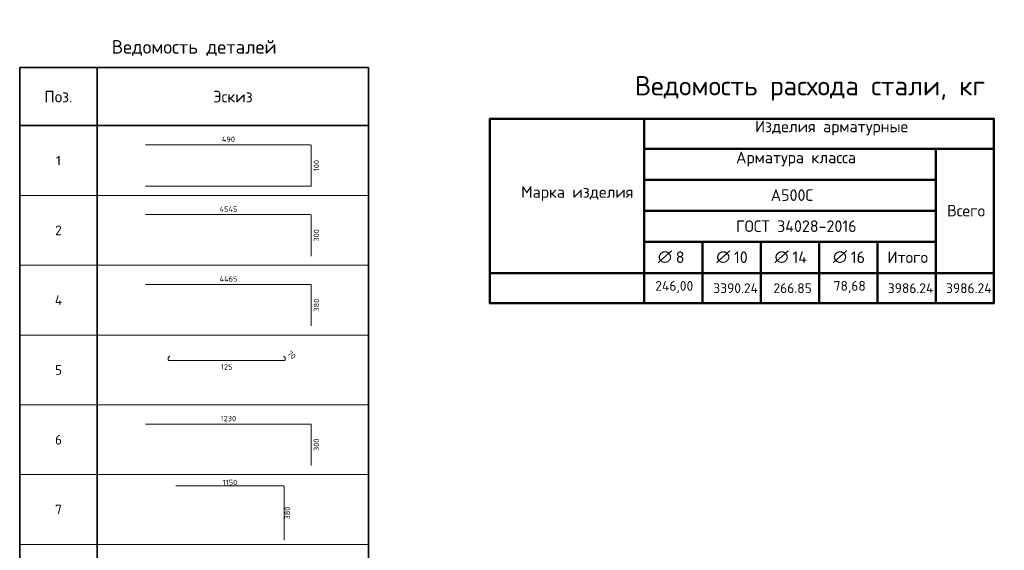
# Model space of a CAD drawing. Header units: millimetres. Extents: x 64441 to 87641, y 1169 to 14645.
# Tile 3 of 3: x 74942 to 87641, y 7394 to 14235. Entities that reach past the tile are written whole.
import ezdxf

# ---------------------------------------------------------------- set-up
doc = ezdxf.new("R2010")
doc.units = ezdxf.units.MM
doc.layers.add('Standard', color=7, linetype='Continuous', lineweight=25)
doc.layers.add('Экспликация_ описание', color=7, linetype='Continuous', lineweight=13)
doc.styles.add('ISOCPEUR', font='ISOCPEUR')

msp = doc.modelspace()

# ---------------------------------------------------------------- linework, layer by layer
at = {"layer": 'Standard', "color": 7, "linetype": 'Continuous', "lineweight": 35, "transparency": 33554687}
for p, q in [((74942, 13619), (79442, 13619)), ((74942, 12869), (74942, 13619)), ((74942, 13619), (74942, 11969)), ((75942, 12869), (75942, 13619)), ((75942, 13619), (75942, 11969)), ((79442, 12869), (79442, 13619)), ((79442, 13619), (79442, 11969)), ((79442, 12869), (74942, 12869)), ((74942, 12719), (74942, 11069)), ((75942, 12719), (75942, 11069)), ((79442, 12719), (79442, 11069)), ((74942, 11819), (74942, 10169)), ((75942, 11819), (75942, 10169)), ((79442, 11819), (79442, 10169)), ((74942, 10919), (74942, 9269)), ((75942, 10919), (75942, 9269)), ((79442, 10919), (79442, 9269)), ((74942, 10019), (74942, 8369)), ((75942, 10019), (75942, 8369)), ((79442, 10019), (79442, 8369)), ((74942, 9119), (74942, 7469)), ((75942, 9119), (75942, 7469)), ((79442, 9119), (79442, 7469)), ((74942, 8219), (74942, 6569)), ((75942, 8219), (75942, 6569)), ((79442, 8219), (79442, 6569))]:
    msp.add_line(p, q, dxfattribs=at)
at = {"layer": 'Standard', "color": 4, "linetype": 'Continuous', "lineweight": 18, "transparency": 33554687}
for p, q in [((76565, 12622), (78693, 12622)), ((78703, 12612), (78703, 12097)), ((78693, 12087), (76565, 12087)), ((76565, 11722), (78693, 11722)), ((78703, 11712), (78703, 11187)), ((76565, 10822), (78693, 10822)), ((78703, 10812), (78703, 10287)), ((76565, 9022), (78693, 9022)), ((78703, 9012), (78703, 8487)), ((76957, 8223), (78345, 8223)), ((78351, 8216), (78351, 7526))]:
    msp.add_line(p, q, dxfattribs=at)
at = {"layer": 'Standard', "color": 7, "linetype": 'Continuous', "lineweight": 13, "transparency": 33554687}
for p, q in [((74942, 11969), (79442, 11969)), ((74942, 11069), (79442, 11069)), ((74942, 10169), (79442, 10169)), ((74942, 9269), (79442, 9269)), ((74942, 8369), (79442, 8369)), ((74942, 7469), (79442, 7469))]:
    msp.add_line(p, q, dxfattribs=at)
at = {"layer": 'Standard', "color": 40, "linetype": 'Continuous', "lineweight": 18, "transparency": 33554687}
for p, q in [((76858, 9850), (76858, 9873)), ((76860, 9878), (76880, 9898)), ((78359, 9842), (76866, 9842)), ((78345, 9898), (78365, 9878)), ((78367, 9873), (78367, 9850))]:
    msp.add_line(p, q, dxfattribs=at)
at = {"layer": 'Standard', "color": 4, "linetype": 'Continuous', "lineweight": 18, "transparency": 33554687}
for centre, radius, start, end in [((78693, 12612), 9.84, 0, 90), ((78693, 12097), 9.84, 270, 0), ((78693, 11712), 9.84, 0, 90), ((78693, 10812), 9.84, 0, 90), ((78693, 9012), 9.84, 0, 90), ((78345, 8216), 6.42, 0, 90)]:
    msp.add_arc(centre, radius, start, end, dxfattribs=at)
at = {"layer": 'Standard', "color": 40, "linetype": 'Continuous', "lineweight": 18, "transparency": 33554687}
for centre, start, end in [((76866, 9873), 135, 180), ((76866, 9850), 180, 270), ((78359, 9850), 270, 0), ((78359, 9873), 0, 45)]:
    msp.add_arc(centre, 8, start, end, dxfattribs=at)
at = {"layer": 'Экспликация_ описание', "color": 7, "linetype": 'Continuous', "lineweight": 50, "transparency": 33554687}
for p, q in [((81002, 12958), (87512, 12958)), ((81006, 12962), (81006, 10576)), ((82995, 12969), (82995, 12562)), ((82995, 12969), (82995, 10962)), ((87506, 12962), (87506, 10576)), ((82995, 12576), (82995, 12162)), ((86756, 12576), (86756, 10962)), ((82988, 12569), (86758, 12569)), ((82988, 12569), (87499, 12569)), ((86749, 12569), (87499, 12569)), ((82988, 12169), (86758, 12169)), ((82988, 11369), (83750, 11369)), ((82995, 11376), (82995, 10962)), ((83741, 11369), (84502, 11369)), ((83748, 11376), (83748, 10962)), ((84494, 11369), (85255, 11369)), ((84500, 11376), (84500, 10962)), ((85246, 11369), (86008, 11369)), ((85253, 11376), (85253, 10962)), ((83002, 10969), (80995, 10969)), ((82988, 10969), (83748, 10969)), ((82988, 10969), (83750, 10969)), ((82995, 10976), (82995, 10569)), ((82995, 10971), (82995, 10569)), ((83741, 10969), (84500, 10969)), ((83741, 10969), (84502, 10969)), ((83748, 10976), (83748, 10569)), ((84494, 10969), (85253, 10969)), ((84494, 10969), (85255, 10969)), ((84500, 10976), (84500, 10569)), ((85246, 10969), (86006, 10969)), ((85246, 10969), (86008, 10969)), ((85253, 10976), (85253, 10569)), ((85999, 10969), (86756, 10969)), ((86006, 10976), (86006, 10569)), ((86749, 10969), (87506, 10969)), ((86749, 10969), (87499, 10969)), ((86756, 10976), (86756, 10569)), ((81002, 10580), (87512, 10580))]:
    msp.add_line(p, q, dxfattribs=at)
at = {"layer": 'Экспликация_ описание', "color": 7, "linetype": 'Continuous', "lineweight": 25, "transparency": 33554687}
for p, q in [((87499, 12969), (87499, 12562)), ((87499, 12576), (87499, 10962))]:
    msp.add_line(p, q, dxfattribs=at)
at = {"layer": 'Экспликация_ описание', "color": 7, "linetype": 'Continuous', "lineweight": 35, "transparency": 33554687}
for p, q in [((86756, 12576), (86756, 12162)), ((83748, 11376), (83748, 10962)), ((84500, 11376), (84500, 10962)), ((85253, 11376), (85253, 10962)), ((86006, 11376), (86006, 10962)), ((83002, 10969), (80995, 10969))]:
    msp.add_line(p, q, dxfattribs=at)
at = {"layer": 'Экспликация_ описание', "color": 7, "linetype": 'Continuous', "lineweight": 50, "transparency": 33554687}
for points in [[(82995, 12169), (82995, 11769), (86756, 11769), (86756, 12169), (82995, 12169)], [(82995, 11769), (82995, 11369), (86756, 11369), (86756, 11769), (82995, 11769)], [(86006, 11369), (86006, 10969), (86756, 10969), (86756, 11369), (86006, 11369)]]:
    msp.add_lwpolyline(points, close=True, dxfattribs=at)

# ---------------------------------------------------------------- texts
at = {"layer": 'Standard', "color": 7, "linetype": 'Continuous', "lineweight": 35, "transparency": 33554687, "style": 'ISOCPEUR'}
for s, insert, char_height, width, attachment_point in [('\\A1;{\\fISOCPEUR|i0|b0;\\H175.000000;\\W1.000000;\\C7;Ведомость деталей}\\P', (77192, 13769), 87.5, 2256.11, 8), ('\\A1;{\\fISOCPEUR|i0|b0;\\H150.000000;\\W1.000000;\\C7;Поз.}\\P', (75442, 13244), 75, 436.84, 5), ('\\A1;{\\fISOCPEUR|i0|b0;\\H150.000000;\\W1.000000;\\C7;Эскиз}\\P', (77692, 13244), 75, 588.39, 5), ('\\A1;{\\fISOCPEUR|i0|b0;\\H125.000000;\\W1.000000;\\C7;1}\\P', (75442, 12419), 62.5, 97.22, 5), ('\\A1;{\\fISOCPEUR|i0|b0;\\H125.000000;\\W1.000000;\\C7;2}\\P', (75442, 11519), 62.5, 136.11, 5), ('\\A1;{\\fISOCPEUR|i0|b0;\\H125.000000;\\W1.000000;\\C7;4}\\P', (75442, 10619), 62.5, 150, 5), ('\\A1;{\\fISOCPEUR|i0|b0;\\H125.000000;\\W1.000000;\\C7;5}\\P', (75442, 9719), 62.5, 136.11, 5), ('\\A1;{\\fISOCPEUR|i0|b0;\\H125.000000;\\W1.000000;\\C7;6}\\P', (75442, 8819), 62.5, 136.11, 5), ('\\A1;{\\fISOCPEUR|i0|b0;\\H125.000000;\\W1.000000;\\C7;7}\\P', (75442, 7919), 62.5, 136.11, 5)]:
    msp.add_mtext(s, dxfattribs=dict(at, insert=insert, char_height=char_height, width=width, attachment_point=attachment_point))
at = {"layer": 'Standard', "color": 7, "linetype": 'Continuous', "lineweight": 25, "transparency": 33554687, "char_height": 70, "attachment_point": 5, "style": 'ISOCPEUR'}
for s, insert, width in [('\\A1;{\\fISOCPEUR|i0|b0;\\H70.000000;\\W1.000000;\\C7;490}\\P', (77634, 12692), 186.08), ('\\A1;{\\fISOCPEUR|i0|b0;\\H70.000000;\\W1.000000;\\C7;4545}\\P', (77634, 11792), 242.81), ('\\A1;{\\fISOCPEUR|i0|b0;\\H70.000000;\\W1.000000;\\C7;4465}\\P', (77634, 10892), 242.81), ('\\A1;{\\fISOCPEUR|i0|b0;\\H70.000000;\\W1.000000;\\C7;125}\\P', (77612, 9758), 161.91), ('\\A1;{\\fISOCPEUR|i0|b0;\\H70.000000;\\W1.000000;\\C7;1230}\\P', (77634, 9092), 212.33), ('\\A1;{\\fISOCPEUR|i0|b0;\\H70.000000;\\W1.000000;\\C7;1150}\\P', (77654, 8268), 196)]:
    msp.add_mtext(s, dxfattribs=dict(at, insert=insert, width=width))
for s, insert, width, rotation in [('\\A1;{\\fISOCPEUR|i0|b0;\\H70.000000;\\W1.000000;\\C7;100}\\P', (78769, 12354), 161.91, 90), ('\\A1;{\\fISOCPEUR|i0|b0;\\H70.000000;\\W1.000000;\\C7;300}\\P', (78769, 11454), 178.96, 90), ('\\A1;{\\fISOCPEUR|i0|b0;\\H70.000000;\\W1.000000;\\C7;380}\\P', (78769, 10554), 178.96, 90), ('\\A1;{\\fISOCPEUR|i0|b0;\\H70.000000;\\W1.000000;\\C7;70}\\P', (78449, 9913), 128.63, 315), ('\\A1;{\\fISOCPEUR|i0|b0;\\H70.000000;\\W1.000000;\\C7;300}\\P', (78769, 8754), 178.96, 90), ('\\A1;{\\fISOCPEUR|i0|b0;\\H70.000000;\\W1.000000;\\C7;380}\\P', (78394, 7874), 178.96, 90)]:
    msp.add_mtext(s, dxfattribs=dict(at, insert=insert, width=width, rotation=rotation))
at = {"layer": 'Экспликация_ описание', "color": 7, "linetype": 'Continuous', "lineweight": 35, "transparency": 33554687, "attachment_point": 7, "style": 'ISOCPEUR'}
for s, insert, char_height, width in [('\\A1;{\\fISOCPEUR|i0|b0;\\H249.538559;\\W1.000000;\\C7;Ведомость расхода стали, кг}\\P', (82876, 13191), 249.54, 4827.26), ('\\A1;{\\fISOCPEUR|i0|b0;\\H149.488419;\\W1.000000;\\C7;Изделия арматурные}\\P', (84425, 12743), 149.49, 2039.4), ('\\A1;{\\fISOCPEUR|i0|b0;\\H149.488419;\\W1.000000;\\C7;Арматура класса}\\P', (84181, 12343), 149.49, 1732.74), ('\\A1;{\\fISOCPEUR|i0|b0;\\H149.488419;\\W1.000000;\\C7;Марка изделия}\\P', (81410, 11898), 149.49, 1470.9), ('\\A1;{\\fISOCPEUR|i0|b0;\\H149.488419;\\W1.000000;\\C7;А500С}\\P', (84628, 11898), 149.49, 624.02), ('\\A1;{\\fISOCPEUR|i0|b0;\\H149.488419;\\W1.000000;\\C7;ГОСТ 34028-2016}\\P', (84181, 11498), 149.49, 1641.63), ('\\A1;{\\fISOCPEUR|i0|b0;\\H149.488419;\\W1.000000;\\C7;Всего}\\P', (86902, 11698), 149.49, 593.91), ('\\A1;{\\fISOCPEUR|i0|b0;\\H149.488419;\\W1.000000;\\C7;∅}\\P', (83173, 11098), 149.49, 195.69), ('\\A1;{\\fISOCPEUR|i0|b0;\\H149.488419;\\W1.000000;\\C7; 8}\\P', (83308, 11098), 149.49, 259.11), ('\\A1;{\\fISOCPEUR|i0|b0;\\H149.488419;\\W1.000000;\\C7;∅}\\P', (83925, 11098), 149.49, 195.69), ('\\A1;{\\fISOCPEUR|i0|b0;\\H149.488419;\\W1.000000;\\C7; 10}\\P', (84059, 11098), 149.49, 330.23), ('\\A1;{\\fISOCPEUR|i0|b0;\\H149.488419;\\W1.000000;\\C7;∅}\\P', (84678, 11098), 149.49, 195.69), ('\\A1;{\\fISOCPEUR|i0|b0;\\H149.488419;\\W1.000000;\\C7; 14}\\P', (84813, 11098), 149.49, 345.77), ('\\A1;{\\fISOCPEUR|i0|b0;\\H149.488419;\\W1.000000;\\C7;∅}\\P', (85431, 11098), 149.49, 195.69), ('\\A1;{\\fISOCPEUR|i0|b0;\\H149.488419;\\W1.000000;\\C7; 16}\\P', (85566, 11098), 149.49, 330.23), ('\\A1;{\\fISOCPEUR|i0|b0;\\H149.488419;\\W1.000000;\\C7;Итого}\\P', (86133, 11098), 149.49, 639.06), ('\\A1;{\\fISOCPEUR|i0|b0;\\H126.488419;\\W1.000000;\\C7;246,00}\\P', (83139, 10710), 126.49, 559.83), ('\\A1;{\\fISOCPEUR|i0|b0;\\H126.488419;\\W1.000000;\\C7;3390.24}\\P', (83887, 10710), 126.49, 642.46), ('\\A1;{\\fISOCPEUR|i0|b0;\\H126.488419;\\W1.000000;\\C7;266.85}\\P', (84663, 10710), 126.49, 540.74), ('\\A1;{\\fISOCPEUR|i0|b0;\\H126.488419;\\W1.000000;\\C7;78,68}\\P', (85440, 10710), 126.49, 457.91), ('\\A1;{\\fISOCPEUR|i0|b0;\\H126.488419;\\W1.000000;\\C7;3986.24}\\P', (86138, 10710), 126.49, 642.46), ('\\A1;{\\fISOCPEUR|i0|b0;\\H126.488419;\\W1.000000;\\C7;3986.24}\\P', (86889, 10710), 126.49, 642.46)]:
    msp.add_mtext(s, dxfattribs=dict(at, insert=insert, char_height=char_height, width=width))

doc.saveas('drawing.dxf')
